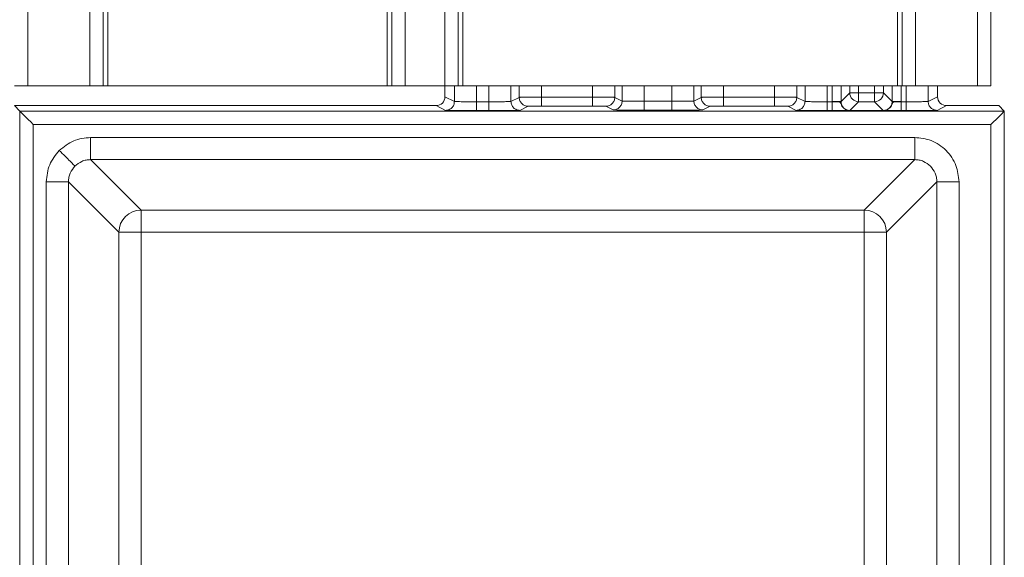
# Model space of a CAD drawing. Header units: millimetres. Extents: x 4007.392 to 4008.192, y 2941.547 to 2942.347.
# Tile 6 of 10: x 4008.168 to 4008.19, y 2941.56 to 2941.572. Entities that reach past the tile are written whole.
import ezdxf

# ---------------------------------------------------------------- set-up
doc = ezdxf.new("R2010")
doc.units = ezdxf.units.MM
doc.layers.add('SANINDUSA', color=3, linetype='Continuous')

msp = doc.modelspace()

# ---------------------------------------------------------------- linework, layer by layer
at = {"layer": 'SANINDUSA', "lineweight": 15}
for p, q in [((4008.168481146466, 2941.570754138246), (4008.168481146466, 2942.300754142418)), ((4008.169881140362, 2942.300754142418), (4008.169881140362, 2941.570754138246)), ((4008.170181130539, 2942.300754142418), (4008.170181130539, 2941.570754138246)), ((4008.170281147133, 2942.300754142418), (4008.170281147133, 2941.570754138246)), ((4008.176581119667, 2941.570754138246), (4008.176581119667, 2942.300754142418)), ((4008.176681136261, 2941.570754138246), (4008.176681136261, 2942.300754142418)), ((4008.176981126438, 2941.570754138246), (4008.176981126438, 2942.300754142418)), ((4008.177881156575, 2942.300754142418), (4008.177881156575, 2941.570754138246)), ((4008.178181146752, 2942.300754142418), (4008.178181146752, 2941.570754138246)), ((4008.178281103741, 2942.300754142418), (4008.178281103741, 2941.570754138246)), ((4008.188081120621, 2941.570754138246), (4008.188081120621, 2942.300754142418)), ((4008.188181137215, 2942.300754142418), (4008.188181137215, 2941.570754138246)), ((4008.188481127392, 2942.300754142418), (4008.188481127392, 2941.570754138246)), ((4008.189881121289, 2942.300754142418), (4008.189881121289, 2941.570754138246)), ((4008.190181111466, 2942.300754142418), (4008.190181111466, 2941.570754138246)), ((4008.168181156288, 2941.570754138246), (4008.168481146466, 2941.570754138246)), ((4008.168481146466, 2941.570754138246), (4008.169881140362, 2941.570754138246)), ((4008.169881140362, 2941.570754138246), (4008.170181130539, 2941.570754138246)), ((4008.170181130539, 2941.570754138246), (4008.170281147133, 2941.570754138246)), ((4008.176581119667, 2941.570754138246), (4008.170281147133, 2941.570754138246)), ((4008.176581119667, 2941.570754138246), (4008.176681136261, 2941.570754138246)), ((4008.176681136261, 2941.570754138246), (4008.176981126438, 2941.570754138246)), ((4008.176981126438, 2941.570754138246), (4008.177881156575, 2941.570754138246)), ((4008.177881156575, 2941.570754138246), (4008.178181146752, 2941.570754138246)), ((4008.177881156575, 2941.570754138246), (4008.177881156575, 2941.570504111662)), ((4008.17809334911, 2941.570754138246), (4008.17809334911, 2941.570398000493)), ((4008.178181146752, 2941.570754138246), (4008.178281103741, 2941.570754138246)), ((4008.188081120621, 2941.570754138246), (4008.178281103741, 2941.570754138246)), ((4008.17859331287, 2941.570391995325), (4008.17859331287, 2941.570754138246)), ((4008.178868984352, 2941.570754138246), (4008.178868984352, 2941.570391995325)), ((4008.179368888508, 2941.570398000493), (4008.179368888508, 2941.570754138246)), ((4008.179555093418, 2941.570754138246), (4008.179555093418, 2941.570491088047)), ((4008.180054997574, 2941.570754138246), (4008.180054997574, 2941.570493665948)), ((4008.181207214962, 2941.570493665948), (4008.181207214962, 2941.570754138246)), ((4008.181707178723, 2941.570491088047), (4008.181707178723, 2941.570754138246)), ((4008.181872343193, 2941.570754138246), (4008.181872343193, 2941.570408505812)), ((4008.182372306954, 2941.570402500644), (4008.182372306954, 2941.570754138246)), ((4008.182989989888, 2941.570754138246), (4008.182989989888, 2941.570402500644)), ((4008.183489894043, 2941.570408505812), (4008.183489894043, 2941.570754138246)), ((4008.183655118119, 2941.570754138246), (4008.183655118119, 2941.570491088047)), ((4008.184155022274, 2941.570754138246), (4008.184155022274, 2941.570493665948)), ((4008.185307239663, 2941.570493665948), (4008.185307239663, 2941.570754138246)), ((4008.185807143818, 2941.570491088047), (4008.185807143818, 2941.570754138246)), ((4008.185993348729, 2941.570754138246), (4008.185993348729, 2941.570398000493)), ((4008.186493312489, 2941.570391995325), (4008.186493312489, 2941.570754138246)), ((4008.186605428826, 2941.570754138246), (4008.186605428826, 2941.570397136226)), ((4008.186805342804, 2941.570397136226), (4008.186805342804, 2941.570754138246)), ((4008.187001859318, 2941.570593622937), (4008.187001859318, 2941.570754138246)), ((4008.187201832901, 2941.570754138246), (4008.187201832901, 2941.570593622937)), ((4008.187560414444, 2941.570593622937), (4008.187560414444, 2941.570754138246)), ((4008.187760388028, 2941.570754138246), (4008.187760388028, 2941.570593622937)), ((4008.187956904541, 2941.570754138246), (4008.187956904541, 2941.570397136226)), ((4008.188081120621, 2941.570754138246), (4008.188181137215, 2941.570754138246)), ((4008.188156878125, 2941.570397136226), (4008.188156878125, 2941.570754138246)), ((4008.188181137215, 2941.570754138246), (4008.188481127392, 2941.570754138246)), ((4008.188268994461, 2941.570754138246), (4008.188268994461, 2941.570391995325)), ((4008.189881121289, 2941.570754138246), (4008.188481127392, 2941.570754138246)), ((4008.188768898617, 2941.570398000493), (4008.188768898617, 2941.570754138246)), ((4008.188981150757, 2941.570504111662), (4008.188981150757, 2941.570754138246)), ((4008.189881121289, 2941.570754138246), (4008.190181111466, 2941.570754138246)), ((4008.177881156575, 2941.570504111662), (4008.17809334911, 2941.570398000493)), ((4008.179368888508, 2941.570398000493), (4008.179555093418, 2941.570491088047)), ((4008.180054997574, 2941.570493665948), (4008.181207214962, 2941.570493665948)), ((4008.181707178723, 2941.570491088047), (4008.181872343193, 2941.570408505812)), ((4008.183489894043, 2941.570408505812), (4008.183655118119, 2941.570491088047)), ((4008.184155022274, 2941.570493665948), (4008.185307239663, 2941.570493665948)), ((4008.185807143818, 2941.570491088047), (4008.185993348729, 2941.570398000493)), ((4008.186805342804, 2941.570397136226), (4008.187001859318, 2941.570593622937)), ((4008.187201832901, 2941.570593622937), (4008.187001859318, 2941.570593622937)), ((4008.187201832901, 2941.570593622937), (4008.187201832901, 2941.570393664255)), ((4008.187201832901, 2941.570593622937), (4008.187560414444, 2941.570593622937)), ((4008.187560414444, 2941.570393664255), (4008.187560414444, 2941.570593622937)), ((4008.187760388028, 2941.570593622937), (4008.187560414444, 2941.570593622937)), ((4008.187760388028, 2941.570593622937), (4008.187956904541, 2941.570397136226)), ((4008.188768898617, 2941.570398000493), (4008.188981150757, 2941.570504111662)), ((4008.168304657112, 2941.570180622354), (4008.168181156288, 2941.570304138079)), ((4008.177681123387, 2941.570304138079), (4008.168181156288, 2941.570304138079)), ((4008.177681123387, 2941.570304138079), (4008.177893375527, 2941.570198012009)), ((4008.178868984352, 2941.570391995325), (4008.17859331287, 2941.570391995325)), ((4008.179568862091, 2941.570198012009), (4008.179755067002, 2941.570291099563)), ((4008.180054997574, 2941.570293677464), (4008.181207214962, 2941.570293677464)), ((4008.181507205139, 2941.570291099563), (4008.18167236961, 2941.570208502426)), ((4008.182989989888, 2941.570402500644), (4008.182372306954, 2941.570402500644)), ((4008.183689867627, 2941.570208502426), (4008.183855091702, 2941.570291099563)), ((4008.184155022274, 2941.570293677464), (4008.185307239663, 2941.570293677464)), ((4008.185607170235, 2941.570291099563), (4008.185793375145, 2941.570198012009)), ((4008.186605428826, 2941.570391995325), (4008.186493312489, 2941.570391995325)), ((4008.186605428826, 2941.570397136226), (4008.186605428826, 2941.570391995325)), ((4008.187201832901, 2941.570393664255), (4008.187005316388, 2941.570197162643)), ((4008.187560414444, 2941.570393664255), (4008.187201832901, 2941.570393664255)), ((4008.187756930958, 2941.570197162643), (4008.187560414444, 2941.570393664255)), ((4008.188268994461, 2941.570391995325), (4008.18815681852, 2941.570391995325)), ((4008.1889688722, 2941.570198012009), (4008.18918112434, 2941.570304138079)), ((4008.190360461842, 2941.570304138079), (4008.18918112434, 2941.570304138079)), ((4008.190483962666, 2941.570180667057), (4008.190360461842, 2941.570304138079)), ((4008.190483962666, 2941.570180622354), (4008.168304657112, 2941.570180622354)), ((4008.168304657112, 2941.548001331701), (4008.168304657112, 2941.570180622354)), ((4008.17859331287, 2941.570192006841), (4008.178868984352, 2941.570192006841)), ((4008.182372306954, 2941.57020251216), (4008.182989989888, 2941.57020251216)), ((4008.186493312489, 2941.570192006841), (4008.186605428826, 2941.570192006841)), ((4008.187005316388, 2941.570197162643), (4008.187022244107, 2941.570196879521)), ((4008.187060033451, 2941.570193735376), (4008.187702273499, 2941.570193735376)), ((4008.187740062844, 2941.570196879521), (4008.187756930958, 2941.570197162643)), ((4008.18815681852, 2941.570192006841), (4008.188268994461, 2941.570192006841)), ((4008.190483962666, 2941.550001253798), (4008.190483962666, 2941.570180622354)), ((4008.16860464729, 2941.548301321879), (4008.16860464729, 2941.569880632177)), ((4008.16860464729, 2941.569880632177), (4008.190183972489, 2941.569880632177)), ((4008.190183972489, 2941.569880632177), (4008.190183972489, 2941.550001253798)), ((4008.188464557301, 2941.569586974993), (4008.169897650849, 2941.569586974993)), ((4008.169897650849, 2941.569087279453), (4008.188464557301, 2941.569087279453)), ((4008.169897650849, 2941.569087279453), (4008.171033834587, 2941.567951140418)), ((4008.187328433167, 2941.567951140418), (4008.188464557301, 2941.569087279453)), ((4008.16889825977, 2941.568587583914), (4008.16889825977, 2941.550020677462)), ((4008.169397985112, 2941.550020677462), (4008.169397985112, 2941.568587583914)), ((4008.169397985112, 2941.568587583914), (4008.170534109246, 2941.567451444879)), ((4008.188964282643, 2941.568587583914), (4008.187828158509, 2941.567451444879)), ((4008.188964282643, 2941.568587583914), (4008.188964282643, 2941.550020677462)), ((4008.18946394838, 2941.550020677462), (4008.18946394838, 2941.568587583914)), ((4008.171033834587, 2941.567951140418), (4008.187328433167, 2941.567951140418)), ((4008.171033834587, 2941.567451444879), (4008.171033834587, 2941.567951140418)), ((4008.187328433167, 2941.567951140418), (4008.187328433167, 2941.567451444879)), ((4008.170534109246, 2941.567451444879), (4008.170534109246, 2941.551156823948)), ((4008.170534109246, 2941.567451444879), (4008.171033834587, 2941.567451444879)), ((4008.187328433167, 2941.567451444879), (4008.171033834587, 2941.567451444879)), ((4008.171033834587, 2941.567451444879), (4008.171033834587, 2941.551156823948)), ((4008.187328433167, 2941.567451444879), (4008.187828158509, 2941.567451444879)), ((4008.187328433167, 2941.551156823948), (4008.187328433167, 2941.567451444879)), ((4008.187828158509, 2941.567451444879), (4008.187828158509, 2941.551156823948))]:
    msp.add_line(p, q, dxfattribs=at)
at = {"layer": 'SANINDUSA', "lineweight": 15, "flags": 128}
for points in [[(4008.168304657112, 2941.570180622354), (4008.168310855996, 2941.57017440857), (4008.168328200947, 2941.570157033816), (4008.168356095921, 2941.570129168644), (4008.168393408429, 2941.570091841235), (4008.168438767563, 2941.570046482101), (4008.16849044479, 2941.569994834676), (4008.168546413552, 2941.569938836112), (4008.16860464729, 2941.569880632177)], [(4008.190183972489, 2941.569880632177), (4008.190242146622, 2941.569938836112), (4008.190298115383, 2941.569994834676), (4008.190349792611, 2941.570046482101), (4008.190395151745, 2941.570091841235), (4008.190432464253, 2941.570129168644), (4008.190460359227, 2941.570157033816), (4008.190477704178, 2941.57017440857), (4008.190483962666, 2941.570180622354)]]:
    msp.add_lwpolyline(points, dxfattribs=at)
at = {"layer": 'SANINDUSA', "lineweight": 15}
for centre, radius, start, end in [((4008.187201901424, 2941.570593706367), 0.0002000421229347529, 180.0238956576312, 269.9803739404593), ((4008.187560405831, 2941.570593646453), 0.0001999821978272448, 270.0024677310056, 359.9932626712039), ((4008.187792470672, 2941.534146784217), 0.03604706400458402, 89.42086962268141, 90.14336598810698), ((4008.17103453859, 2941.567450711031), 0.0005004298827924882, 90.08060352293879, 179.9159793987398), ((4008.187327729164, 2941.567450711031), 0.0005004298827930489, 0.08402060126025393, 89.9193964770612)]:
    msp.add_arc(centre, radius, start, end, dxfattribs=at)
for centre, major_axis, ratio, start_param, end_param in [((4008.177681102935, 2941.570504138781), (-0.0001789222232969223, 8.945429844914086e-05), 0.9998096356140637, 2.034489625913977, 3.605133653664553), ((4008.189181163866, 2941.570504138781), (-0.0001789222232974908, -8.94542984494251e-05), 0.999809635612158, 5.819644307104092, 7.390288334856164), ((4008.190183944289, 2941.570180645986), (0.0003000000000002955, 0), 0.008726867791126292, 6.274458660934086, 6.291911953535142)]:
    msp.add_ellipse(centre, major_axis=major_axis, ratio=ratio, start_param=start_param, end_param=end_param, dxfattribs=at)
for points, knots in [([(4008.179704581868, 2941.57049292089), (4008.179682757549, 2941.570492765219), (4008.17963910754, 2941.570492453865), (4008.179593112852, 2941.570492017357), (4008.17956221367, 2941.570491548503), (4008.179557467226, 2941.570491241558), (4008.179555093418, 2941.570491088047)], [0, 0, 0, 0, 0.2500008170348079, 0.5000173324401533, 0.7499468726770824, 1, 1, 1, 1]), ([(4008.179555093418, 2941.570491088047), (4008.179555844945, 2941.570477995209), (4008.179557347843, 2941.570451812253), (4008.179569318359, 2941.570414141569), (4008.179587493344, 2941.570379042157), (4008.179604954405, 2941.57035947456), (4008.179613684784, 2941.570349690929)], [0, 0, 0, 0, 0.2500325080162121, 0.5000130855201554, 0.7500108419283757, 1, 1, 1, 1]), ([(4008.180054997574, 2941.570493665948), (4008.180022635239, 2941.570493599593), (4008.179957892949, 2941.570493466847), (4008.179864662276, 2941.570493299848), (4008.179777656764, 2941.57049309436), (4008.179728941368, 2941.570492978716), (4008.179704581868, 2941.57049292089)], [0, 0, 0, 0, 0.2499247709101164, 0.4999856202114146, 0.7499743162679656, 1, 1, 1, 1]), ([(4008.180054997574, 2941.570352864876), (4008.180054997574, 2941.570362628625), (4008.180054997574, 2941.570382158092), (4008.180054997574, 2941.570417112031), (4008.180054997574, 2941.570454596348), (4008.180054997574, 2941.570480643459), (4008.180054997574, 2941.570493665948)], [0, 0, 0, 0, 0.2499920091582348, 0.5000344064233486, 0.750037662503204, 1, 1, 1, 1]), ([(4008.181557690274, 2941.57049292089), (4008.181533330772, 2941.570492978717), (4008.181484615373, 2941.570493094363), (4008.181397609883, 2941.57049329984), (4008.181304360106, 2941.570493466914), (4008.181239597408, 2941.570493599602), (4008.181207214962, 2941.570493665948)], [0, 0, 0, 0, 0.2499874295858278, 0.4999378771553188, 0.749960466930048, 1, 1, 1, 1]), ([(4008.181207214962, 2941.570493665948), (4008.181207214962, 2941.570480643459), (4008.181207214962, 2941.570454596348), (4008.181207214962, 2941.570417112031), (4008.181207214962, 2941.570382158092), (4008.181207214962, 2941.570362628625), (4008.181207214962, 2941.570352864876)], [0, 0, 0, 0, 0.249962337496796, 0.4999655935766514, 0.7500079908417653, 1, 1, 1, 1]), ([(4008.181707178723, 2941.570491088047), (4008.181704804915, 2941.570491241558), (4008.181700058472, 2941.570491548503), (4008.181669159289, 2941.570492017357), (4008.181623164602, 2941.570492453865), (4008.181579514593, 2941.570492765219), (4008.181557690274, 2941.57049292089)], [0, 0, 0, 0, 0.2500531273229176, 0.4999826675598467, 0.7499991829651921, 1, 1, 1, 1]), ([(4008.181648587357, 2941.570349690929), (4008.181657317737, 2941.57035947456), (4008.181674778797, 2941.570379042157), (4008.181692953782, 2941.570414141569), (4008.181704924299, 2941.570451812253), (4008.181706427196, 2941.570477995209), (4008.181707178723, 2941.570491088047)], [0, 0, 0, 0, 0.2499891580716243, 0.4999869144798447, 0.7499674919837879, 1, 1, 1, 1]), ([(4008.183804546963, 2941.57049292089), (4008.183782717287, 2941.570492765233), (4008.18373906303, 2941.570492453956), (4008.183693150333, 2941.570492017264), (4008.18366223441, 2941.570491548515), (4008.183657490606, 2941.570491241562), (4008.183655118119, 2941.570491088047)], [0, 0, 0, 0, 0.2500193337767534, 0.4999803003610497, 0.7499283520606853, 1, 1, 1, 1]), ([(4008.183655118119, 2941.570491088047), (4008.183655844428, 2941.570477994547), (4008.183657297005, 2941.570451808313), (4008.183669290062, 2941.570414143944), (4008.183687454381, 2941.570379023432), (4008.18370495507, 2941.570359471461), (4008.183713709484, 2941.570349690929)], [0, 0, 0, 0, 0.2499442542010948, 0.4998738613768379, 0.7498206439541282, 1, 1, 1, 1]), ([(4008.184155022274, 2941.570493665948), (4008.184122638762, 2941.570493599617), (4008.184057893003, 2941.570493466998), (4008.183964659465, 2941.570493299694), (4008.183877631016, 2941.570493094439), (4008.1838289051, 2941.570492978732), (4008.183804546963, 2941.57049292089)], [0, 0, 0, 0, 0.250042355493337, 0.4999205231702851, 0.7500097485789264, 1, 1, 1, 1]), ([(4008.184155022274, 2941.570352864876), (4008.184155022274, 2941.570362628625), (4008.184155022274, 2941.570382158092), (4008.184155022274, 2941.570417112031), (4008.184155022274, 2941.570454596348), (4008.184155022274, 2941.570480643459), (4008.184155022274, 2941.570493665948)], [0, 0, 0, 0, 0.2499920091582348, 0.5000344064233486, 0.750037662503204, 1, 1, 1, 1]), ([(4008.185657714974, 2941.57049292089), (4008.185633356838, 2941.570492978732), (4008.185584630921, 2941.570493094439), (4008.185497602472, 2941.570493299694), (4008.185404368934, 2941.570493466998), (4008.185339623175, 2941.570493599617), (4008.185307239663, 2941.570493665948)], [0, 0, 0, 0, 0.2499902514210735, 0.500079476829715, 0.749957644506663, 1, 1, 1, 1]), ([(4008.185307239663, 2941.570493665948), (4008.185307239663, 2941.570480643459), (4008.185307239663, 2941.570454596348), (4008.185307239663, 2941.570417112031), (4008.185307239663, 2941.570382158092), (4008.185307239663, 2941.570362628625), (4008.185307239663, 2941.570352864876)], [0, 0, 0, 0, 0.249962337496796, 0.4999655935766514, 0.7500079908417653, 1, 1, 1, 1]), ([(4008.185807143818, 2941.570491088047), (4008.18580477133, 2941.570491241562), (4008.185800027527, 2941.570491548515), (4008.185769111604, 2941.570492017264), (4008.185723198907, 2941.570492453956), (4008.18567954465, 2941.570492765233), (4008.185657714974, 2941.57049292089)], [0, 0, 0, 0, 0.2500716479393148, 0.5000196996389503, 0.7499806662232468, 1, 1, 1, 1]), ([(4008.185748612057, 2941.570349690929), (4008.185757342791, 2941.570359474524), (4008.18577480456, 2941.570379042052), (4008.185792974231, 2941.57041414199), (4008.185804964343, 2941.570451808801), (4008.185806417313, 2941.57047799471), (4008.185807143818, 2941.570491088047)], [0, 0, 0, 0, 0.2499984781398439, 0.5000055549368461, 0.7499954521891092, 1, 1, 1, 1]), ([(4008.17809334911, 2941.570398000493), (4008.178092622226, 2941.570384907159), (4008.178091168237, 2941.570358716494), (4008.178079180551, 2941.570321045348), (4008.17806101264, 2941.570285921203), (4008.178043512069, 2941.570266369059), (4008.178034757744, 2941.570256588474)], [0, 0, 0, 0, 0.2499218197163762, 0.4999199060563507, 0.7498445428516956, 1, 1, 1, 1]), ([(4008.17809334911, 2941.570398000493), (4008.178095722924, 2941.570397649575), (4008.178100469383, 2941.57039694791), (4008.178131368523, 2941.570395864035), (4008.178177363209, 2941.570394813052), (4008.178221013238, 2941.570394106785), (4008.178242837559, 2941.570393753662)], [0, 0, 0, 0, 0.2500529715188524, 0.49998279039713, 0.7499993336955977, 1, 1, 1, 1]), ([(4008.178242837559, 2941.570393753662), (4008.178267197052, 2941.570393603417), (4008.178315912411, 2941.57039330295), (4008.178402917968, 2941.570392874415), (4008.178496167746, 2941.570392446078), (4008.178560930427, 2941.57039214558), (4008.17859331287, 2941.570391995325)], [0, 0, 0, 0, 0.2499875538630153, 0.4999378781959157, 0.7499604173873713, 1, 1, 1, 1]), ([(4008.17859331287, 2941.570251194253), (4008.17859331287, 2941.570260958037), (4008.17859331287, 2941.570280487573), (4008.17859331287, 2941.570315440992), (4008.17859331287, 2941.570352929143), (4008.17859331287, 2941.570378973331), (4008.17859331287, 2941.570391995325)], [0, 0, 0, 0, 0.2499827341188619, 0.5000158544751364, 0.7500098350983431, 1, 1, 1, 1]), ([(4008.178868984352, 2941.570391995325), (4008.17890134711, 2941.570392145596), (4008.178966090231, 2941.570392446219), (4008.179059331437, 2941.570392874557), (4008.179146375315, 2941.570393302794), (4008.179195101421, 2941.570393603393), (4008.179219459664, 2941.570393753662)], [0, 0, 0, 0, 0.2498908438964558, 0.4999176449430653, 0.7500081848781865, 0.9999999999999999, 0.9999999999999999, 0.9999999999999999, 0.9999999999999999]), ([(4008.178868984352, 2941.570391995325), (4008.178868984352, 2941.570378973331), (4008.178868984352, 2941.570352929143), (4008.178868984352, 2941.570315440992), (4008.178868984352, 2941.570280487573), (4008.178868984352, 2941.570260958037), (4008.178868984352, 2941.570251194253)], [0, 0, 0, 0, 0.249990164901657, 0.4999841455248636, 0.750017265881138, 1, 1, 1, 1]), ([(4008.179219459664, 2941.570393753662), (4008.179241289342, 2941.570394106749), (4008.17928494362, 2941.570394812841), (4008.179330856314, 2941.570395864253), (4008.179361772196, 2941.570396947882), (4008.179366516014, 2941.570397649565), (4008.179368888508, 2941.570398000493)], [0, 0, 0, 0, 0.2500191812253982, 0.4999801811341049, 0.7499285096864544, 1, 1, 1, 1]), ([(4008.179427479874, 2941.570256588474), (4008.179418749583, 2941.570266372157), (4008.179401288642, 2941.570285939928), (4008.179383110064, 2941.570321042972), (4008.179371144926, 2941.570358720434), (4008.179369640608, 2941.570384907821), (4008.179368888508, 2941.570398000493)], [0, 0, 0, 0, 0.2499652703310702, 0.4999408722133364, 0.749989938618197, 1, 1, 1, 1]), ([(4008.179613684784, 2941.570349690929), (4008.179623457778, 2941.570340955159), (4008.17964300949, 2941.570323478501), (4008.179678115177, 2941.570305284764), (4008.179715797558, 2941.57029332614), (4008.179741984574, 2941.570291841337), (4008.179755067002, 2941.570291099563)], [0, 0, 0, 0, 0.2498865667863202, 0.4999195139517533, 0.7501713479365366, 1, 1, 1, 1]), ([(4008.179755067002, 2941.570291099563), (4008.179759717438, 2941.570291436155), (4008.179769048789, 2941.570292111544), (4008.179829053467, 2941.570292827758), (4008.179890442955, 2941.570293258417), (4008.179959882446, 2941.570293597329), (4008.180017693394, 2941.570293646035), (4008.180054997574, 2941.570293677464)], [0, 0, 0, 0, 0.2490366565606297, 0.4997055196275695, 0.6284332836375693, 0.7602358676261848, 1, 1, 1, 1]), ([(4008.180054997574, 2941.570293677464), (4008.180054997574, 2941.570294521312), (4008.180054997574, 2941.570296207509), (4008.180054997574, 2941.570308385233), (4008.180054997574, 2941.570326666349), (4008.180054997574, 2941.570344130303), (4008.180054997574, 2941.570352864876)], [0, 0, 0, 0, 0.250193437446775, 0.4999422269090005, 0.7498967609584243, 1, 1, 1, 1]), ([(4008.181207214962, 2941.570352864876), (4008.181207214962, 2941.570344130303), (4008.181207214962, 2941.570326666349), (4008.181207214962, 2941.570308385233), (4008.181207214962, 2941.570296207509), (4008.181207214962, 2941.570294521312), (4008.181207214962, 2941.570293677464)], [0, 0, 0, 0, 0.2501032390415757, 0.5000577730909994, 0.749806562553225, 1, 1, 1, 1]), ([(4008.181207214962, 2941.570293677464), (4008.181246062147, 2941.570293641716), (4008.181323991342, 2941.570293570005), (4008.181406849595, 2941.570293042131), (4008.181457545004, 2941.570292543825), (4008.181495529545, 2941.570291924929), (4008.181502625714, 2941.57029142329), (4008.181507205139, 2941.570291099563)], [0, 0, 0, 0, 0.2490649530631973, 0.4996354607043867, 0.6284194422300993, 0.760205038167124, 1, 1, 1, 1]), ([(4008.181507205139, 2941.570291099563), (4008.181520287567, 2941.570291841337), (4008.181546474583, 2941.57029332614), (4008.181584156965, 2941.570305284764), (4008.181619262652, 2941.570323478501), (4008.181638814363, 2941.570340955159), (4008.181648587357, 2941.570349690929)], [0, 0, 0, 0, 0.2498286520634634, 0.5000804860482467, 0.7501134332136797, 1, 1, 1, 1]), ([(4008.181872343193, 2941.570408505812), (4008.181871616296, 2941.57039541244), (4008.181870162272, 2941.570369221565), (4008.181858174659, 2941.570331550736), (4008.181840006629, 2941.570296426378), (4008.181822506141, 2941.570276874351), (4008.181813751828, 2941.570267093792)], [0, 0, 0, 0, 0.2499195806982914, 0.4999180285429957, 0.7498427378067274, 0.9999999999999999, 0.9999999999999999, 0.9999999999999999, 0.9999999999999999]), ([(4008.181872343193, 2941.570408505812), (4008.181874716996, 2941.570408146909), (4008.181879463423, 2941.570407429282), (4008.181910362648, 2941.570406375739), (4008.181956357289, 2941.570405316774), (4008.18200000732, 2941.570404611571), (4008.182021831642, 2941.570404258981)], [0, 0, 0, 0, 0.2500533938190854, 0.4999827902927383, 0.7499993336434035, 1, 1, 1, 1]), ([(4008.182021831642, 2941.570404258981), (4008.182046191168, 2941.570404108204), (4008.182094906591, 2941.570403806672), (4008.182181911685, 2941.570403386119), (4008.182275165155, 2941.570402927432), (4008.182339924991, 2941.570402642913), (4008.182372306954, 2941.570402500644)], [0, 0, 0, 0, 0.249983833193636, 0.4999304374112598, 0.7499494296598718, 1, 1, 1, 1]), ([(4008.182372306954, 2941.570261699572), (4008.182372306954, 2941.570271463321), (4008.182372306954, 2941.570290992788), (4008.182372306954, 2941.570325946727), (4008.182372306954, 2941.570363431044), (4008.182372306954, 2941.570389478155), (4008.182372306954, 2941.570402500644)], [0, 0, 0, 0, 0.2499920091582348, 0.5000344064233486, 0.750037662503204, 1, 1, 1, 1]), ([(4008.182989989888, 2941.570402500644), (4008.183022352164, 2941.570402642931), (4008.183087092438, 2941.570402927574), (4008.18318033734, 2941.570403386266), (4008.183267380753, 2941.570403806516), (4008.183316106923, 2941.570404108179), (4008.183340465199, 2941.570404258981)], [0, 0, 0, 0, 0.2499018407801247, 0.4999250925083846, 0.7500119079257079, 1, 1, 1, 1]), ([(4008.182989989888, 2941.570402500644), (4008.182989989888, 2941.570389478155), (4008.182989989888, 2941.570363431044), (4008.182989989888, 2941.570325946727), (4008.182989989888, 2941.570290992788), (4008.182989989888, 2941.570271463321), (4008.182989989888, 2941.570261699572)], [0, 0, 0, 0, 0.249962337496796, 0.4999655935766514, 0.7500079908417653, 1, 1, 1, 1]), ([(4008.183340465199, 2941.570404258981), (4008.183362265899, 2941.570404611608), (4008.18340587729, 2941.570405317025), (4008.183451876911, 2941.570406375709), (4008.183482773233, 2941.57040742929), (4008.183487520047, 2941.570408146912), (4008.183489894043, 2941.570408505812)], [0, 0, 0, 0, 0.2499266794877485, 0.4999678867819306, 0.7499219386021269, 1, 1, 1, 1]), ([(4008.183548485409, 2941.570267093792), (4008.18353975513, 2941.57027687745), (4008.183522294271, 2941.570296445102), (4008.183504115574, 2941.570331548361), (4008.18349215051, 2941.570369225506), (4008.183490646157, 2941.570395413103), (4008.183489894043, 2941.570408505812)], [0, 0, 0, 0, 0.2499670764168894, 0.49994275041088, 0.7499921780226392, 1, 1, 1, 1]), ([(4008.183713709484, 2941.570349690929), (4008.18372348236, 2941.570340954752), (4008.183743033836, 2941.570323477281), (4008.183778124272, 2941.570305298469), (4008.18381579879, 2941.570293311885), (4008.183841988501, 2941.570291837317), (4008.183855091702, 2941.570291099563)], [0, 0, 0, 0, 0.2498829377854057, 0.4999122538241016, 0.749796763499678, 1, 1, 1, 1]), ([(4008.183855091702, 2941.570291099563), (4008.183859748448, 2941.570291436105), (4008.183869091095, 2941.570292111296), (4008.183929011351, 2941.570292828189), (4008.183990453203, 2941.570293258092), (4008.18405986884, 2941.570293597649), (4008.184117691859, 2941.570293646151), (4008.184155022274, 2941.570293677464)], [0, 0, 0, 0, 0.2490269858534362, 0.4996129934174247, 0.6284357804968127, 0.7601189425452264, 0.9999999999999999, 0.9999999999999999, 0.9999999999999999, 0.9999999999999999]), ([(4008.184155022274, 2941.570293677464), (4008.184155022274, 2941.570294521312), (4008.184155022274, 2941.570296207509), (4008.184155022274, 2941.570308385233), (4008.184155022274, 2941.570326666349), (4008.184155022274, 2941.570344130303), (4008.184155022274, 2941.570352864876)], [0, 0, 0, 0, 0.250193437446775, 0.4999422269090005, 0.7498967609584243, 1, 1, 1, 1]), ([(4008.185307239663, 2941.570352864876), (4008.185307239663, 2941.570344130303), (4008.185307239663, 2941.570326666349), (4008.185307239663, 2941.570308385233), (4008.185307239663, 2941.570296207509), (4008.185307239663, 2941.570294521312), (4008.185307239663, 2941.570293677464)], [0, 0, 0, 0, 0.2501032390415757, 0.5000577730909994, 0.749806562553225, 1, 1, 1, 1]), ([(4008.185307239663, 2941.570293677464), (4008.185346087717, 2941.570293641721), (4008.185424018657, 2941.570293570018), (4008.185506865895, 2941.57029304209), (4008.18555757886, 2941.570292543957), (4008.18559546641, 2941.570291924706), (4008.185602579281, 2941.570291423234), (4008.185607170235, 2941.570291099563)], [0, 0, 0, 0, 0.249080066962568, 0.4996657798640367, 0.6284575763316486, 0.7601904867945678, 1, 1, 1, 1]), ([(4008.185607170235, 2941.570291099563), (4008.18562027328, 2941.57029183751), (4008.185646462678, 2941.570293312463), (4008.185684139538, 2941.570305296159), (4008.185719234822, 2941.570323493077), (4008.185738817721, 2941.570340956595), (4008.185748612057, 2941.570349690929)], [0, 0, 0, 0, 0.2501297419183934, 0.4999408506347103, 0.7498967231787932, 1, 1, 1, 1]), ([(4008.185993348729, 2941.570398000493), (4008.185992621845, 2941.570384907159), (4008.185991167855, 2941.570358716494), (4008.185979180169, 2941.570321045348), (4008.185961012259, 2941.570285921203), (4008.185943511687, 2941.570266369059), (4008.185934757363, 2941.570256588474)], [0, 0, 0, 0, 0.2499218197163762, 0.4999199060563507, 0.7498445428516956, 1, 1, 1, 1]), ([(4008.185993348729, 2941.570398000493), (4008.185995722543, 2941.570397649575), (4008.186000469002, 2941.57039694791), (4008.186031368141, 2941.570395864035), (4008.186077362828, 2941.570394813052), (4008.186121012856, 2941.570394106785), (4008.186142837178, 2941.570393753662)], [0, 0, 0, 0, 0.2500529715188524, 0.49998279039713, 0.7499993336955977, 1, 1, 1, 1]), ([(4008.186142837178, 2941.570393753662), (4008.186167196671, 2941.570393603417), (4008.18621591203, 2941.57039330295), (4008.186302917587, 2941.570392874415), (4008.186396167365, 2941.570392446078), (4008.186460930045, 2941.57039214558), (4008.186493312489, 2941.570391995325)], [0, 0, 0, 0, 0.2499875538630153, 0.4999378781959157, 0.7499604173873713, 1, 1, 1, 1]), ([(4008.186493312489, 2941.570251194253), (4008.186493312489, 2941.570260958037), (4008.186493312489, 2941.570280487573), (4008.186493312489, 2941.570315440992), (4008.186493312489, 2941.570352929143), (4008.186493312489, 2941.570378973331), (4008.186493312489, 2941.570391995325)], [0, 0, 0, 0, 0.2499827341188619, 0.5000158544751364, 0.7500098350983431, 1, 1, 1, 1]), ([(4008.186605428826, 2941.570397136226), (4008.186618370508, 2941.570397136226), (4008.186644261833, 2941.570397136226), (4008.186681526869, 2941.570397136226), (4008.186716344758, 2941.570397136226), (4008.186735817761, 2941.570397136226), (4008.186745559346, 2941.570397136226)], [0, 0, 0, 0, 0.249917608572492, 0.4999889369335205, 0.749863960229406, 1, 1, 1, 1]), ([(4008.186605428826, 2941.570391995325), (4008.186605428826, 2941.570378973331), (4008.186605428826, 2941.570352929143), (4008.186605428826, 2941.570315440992), (4008.186605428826, 2941.570280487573), (4008.186605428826, 2941.570260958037), (4008.186605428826, 2941.570251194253)], [0, 0, 0, 0, 0.249990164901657, 0.4999841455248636, 0.750017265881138, 1, 1, 1, 1]), ([(4008.187022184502, 2941.57019725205), (4008.186999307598, 2941.570197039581), (4008.18695458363, 2941.57019662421), (4008.186899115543, 2941.570223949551), (4008.186856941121, 2941.570256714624), (4008.186820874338, 2941.570289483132), (4008.186815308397, 2941.570327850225), (4008.186804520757, 2941.570350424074), (4008.186799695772, 2941.570365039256), (4008.18679319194, 2941.570375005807), (4008.186777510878, 2941.570385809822), (4008.186743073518, 2941.570388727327), (4008.186679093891, 2941.570390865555), (4008.18662997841, 2941.570391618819), (4008.186605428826, 2941.570391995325)], [0, 0, 0, 0, 0.1187957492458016, 0.2322437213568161, 0.3143467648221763, 0.4039819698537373, 0.4752215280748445, 0.5159024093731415, 0.5406598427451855, 0.579611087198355, 0.6137775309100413, 0.7432870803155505, 0.8716861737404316, 1, 1, 1, 1]), ([(4008.186745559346, 2941.570397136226), (4008.186754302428, 2941.570397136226), (4008.186771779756, 2941.570397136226), (4008.186790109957, 2941.570397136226), (4008.186802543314, 2941.570397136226), (4008.186804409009, 2941.570397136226), (4008.186805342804, 2941.570397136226)], [0, 0, 0, 0, 0.250137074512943, 0.5000213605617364, 0.7497566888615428, 1, 1, 1, 1]), ([(4008.18686393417, 2941.570255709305), (4008.18685520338, 2941.570265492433), (4008.186837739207, 2941.570285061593), (4008.186819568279, 2941.570320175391), (4008.18680759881, 2941.570357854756), (4008.186806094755, 2941.570384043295), (4008.186805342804, 2941.570397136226)], [0, 0, 0, 0, 0.2499662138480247, 0.5000066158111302, 0.7500288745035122, 1, 1, 1, 1]), ([(4008.188016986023, 2941.570388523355), (4008.188009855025, 2941.570387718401), (4008.187995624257, 2941.57038611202), (4008.187977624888, 2941.57038034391), (4008.187964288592, 2941.570368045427), (4008.18795652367, 2941.570346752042), (4008.187949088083, 2941.570330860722), (4008.187945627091, 2941.570322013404), (4008.187944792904, 2941.570318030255), (4008.187942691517, 2941.570309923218), (4008.187939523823, 2941.570296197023), (4008.18791930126, 2941.57026580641), (4008.187875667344, 2941.570232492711), (4008.187831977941, 2941.570207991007), (4008.18780392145, 2941.570201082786), (4008.187780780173, 2941.570196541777), (4008.187758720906, 2941.570196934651), (4008.187740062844, 2941.570197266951)], [0, 0, 0, 0, 0.07512869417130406, 0.1499283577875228, 0.2469517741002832, 0.3130389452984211, 0.3643365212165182, 0.3786975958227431, 0.3839108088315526, 0.394226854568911, 0.439839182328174, 0.4855709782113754, 0.6573429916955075, 0.8299332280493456, 0.8416145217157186, 0.866035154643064, 1, 1, 1, 1]), ([(4008.187956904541, 2941.570397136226), (4008.187956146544, 2941.570384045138), (4008.187954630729, 2941.570357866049), (4008.187942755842, 2941.570320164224), (4008.187924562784, 2941.570285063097), (4008.187907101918, 2941.570265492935), (4008.18789837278, 2941.570255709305)], [0, 0, 0, 0, 0.2499986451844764, 0.4999383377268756, 0.7500062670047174, 1, 1, 1, 1]), ([(4008.187956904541, 2941.570397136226), (4008.187957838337, 2941.570397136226), (4008.187959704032, 2941.570397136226), (4008.187972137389, 2941.570397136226), (4008.18799046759, 2941.570397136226), (4008.188007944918, 2941.570397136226), (4008.188016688, 2941.570397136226)], [0, 0, 0, 0, 0.2502433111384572, 0.4999786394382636, 0.749862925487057, 1, 1, 1, 1]), ([(4008.188016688, 2941.570397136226), (4008.188026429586, 2941.570397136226), (4008.188045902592, 2941.570397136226), (4008.18808072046, 2941.570397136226), (4008.188118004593, 2941.570397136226), (4008.188143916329, 2941.570397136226), (4008.188156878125, 2941.570397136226)], [0, 0, 0, 0, 0.2500403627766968, 0.4998198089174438, 0.7497954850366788, 0.9999999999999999, 0.9999999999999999, 0.9999999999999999, 0.9999999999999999]), ([(4008.18815681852, 2941.570391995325), (4008.188132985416, 2941.570391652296), (4008.188085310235, 2941.570390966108), (4008.188040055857, 2941.570390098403), (4008.188019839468, 2941.570388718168), (4008.188016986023, 2941.570388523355)], [0, 0, 0, 0, 0.461940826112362, 0.9240555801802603, 1, 1, 1, 1]), ([(4008.18815681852, 2941.570251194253), (4008.18815681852, 2941.570260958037), (4008.18815681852, 2941.570280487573), (4008.18815681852, 2941.570315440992), (4008.18815681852, 2941.570352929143), (4008.18815681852, 2941.570378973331), (4008.18815681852, 2941.570391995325)], [0, 0, 0, 0, 0.2499827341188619, 0.5000158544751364, 0.7500098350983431, 1, 1, 1, 1]), ([(4008.188268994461, 2941.570391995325), (4008.188301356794, 2941.570392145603), (4008.188366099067, 2941.57039244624), (4008.188459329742, 2941.570392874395), (4008.18854633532, 2941.570393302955), (4008.188595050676, 2941.570393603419), (4008.188619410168, 2941.570393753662)], [0, 0, 0, 0, 0.2499248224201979, 0.4999856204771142, 0.7499741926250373, 1, 1, 1, 1]), ([(4008.188268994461, 2941.570391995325), (4008.188268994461, 2941.570378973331), (4008.188268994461, 2941.570352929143), (4008.188268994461, 2941.570315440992), (4008.188268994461, 2941.570280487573), (4008.188268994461, 2941.570260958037), (4008.188268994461, 2941.570251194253)], [0, 0, 0, 0, 0.249990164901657, 0.4999841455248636, 0.750017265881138, 1, 1, 1, 1]), ([(4008.188619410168, 2941.570393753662), (4008.188641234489, 2941.570394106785), (4008.188684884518, 2941.570394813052), (4008.188730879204, 2941.570395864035), (4008.188761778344, 2941.57039694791), (4008.188766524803, 2941.570397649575), (4008.188768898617, 2941.570398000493)], [0, 0, 0, 0, 0.2500006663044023, 0.50001720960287, 0.7499470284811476, 1, 1, 1, 1]), ([(4008.188827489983, 2941.570256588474), (4008.188818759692, 2941.570266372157), (4008.188801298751, 2941.570285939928), (4008.188783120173, 2941.570321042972), (4008.188771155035, 2941.570358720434), (4008.188769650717, 2941.570384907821), (4008.188768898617, 2941.570398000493)], [0, 0, 0, 0, 0.2499652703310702, 0.4999408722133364, 0.749989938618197, 1, 1, 1, 1]), ([(4008.178034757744, 2941.570256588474), (4008.178024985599, 2941.570247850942), (4008.178005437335, 2941.570230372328), (4008.177970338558, 2941.570212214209), (4008.177932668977, 2941.570200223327), (4008.177906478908, 2941.570198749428), (4008.177893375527, 2941.570198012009)], [0, 0, 0, 0, 0.2498941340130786, 0.4998898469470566, 0.7497855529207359, 1, 1, 1, 1]), ([(4008.177893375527, 2941.570198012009), (4008.1779041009, 2941.5701972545), (4008.17792063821, 2941.570196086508), (4008.178008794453, 2941.570194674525), (4008.178099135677, 2941.570193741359), (4008.178209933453, 2941.570192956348), (4008.178371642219, 2941.570192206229), (4008.178506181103, 2941.570192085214), (4008.17859331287, 2941.570192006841)], [0, 0, 0, 0, 0.2397212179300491, 0.3696229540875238, 0.5000179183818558, 0.6299327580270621, 0.7603323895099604, 1, 1, 1, 1]), ([(4008.17859331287, 2941.570192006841), (4008.17859331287, 2941.570192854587), (4008.17859331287, 2941.570194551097), (4008.17859331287, 2941.570206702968), (4008.17859331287, 2941.570224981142), (4008.17859331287, 2941.570242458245), (4008.17859331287, 2941.570251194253)], [0, 0, 0, 0, 0.2498907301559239, 0.5000817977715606, 0.7501136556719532, 1, 1, 1, 1]), ([(4008.178868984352, 2941.570251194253), (4008.178868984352, 2941.570242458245), (4008.178868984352, 2941.570224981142), (4008.178868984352, 2941.570206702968), (4008.178868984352, 2941.570194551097), (4008.178868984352, 2941.570192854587), (4008.178868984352, 2941.570192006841)], [0, 0, 0, 0, 0.2498863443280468, 0.4999182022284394, 0.7501092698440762, 1, 1, 1, 1]), ([(4008.178868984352, 2941.570192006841), (4008.178956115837, 2941.570192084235), (4008.179090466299, 2941.570192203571), (4008.179252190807, 2941.570192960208), (4008.179362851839, 2941.57019373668), (4008.179453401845, 2941.570194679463), (4008.17954154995, 2941.570196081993), (4008.179558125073, 2941.570197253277), (4008.179568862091, 2941.570198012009)], [0, 0, 0, 0, 0.2396767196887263, 0.369564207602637, 0.499956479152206, 0.6299196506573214, 0.7602696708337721, 1, 1, 1, 1]), ([(4008.179568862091, 2941.570198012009), (4008.179555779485, 2941.570198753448), (4008.179529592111, 2941.570200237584), (4008.179491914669, 2941.570212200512), (4008.179456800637, 2941.570230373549), (4008.179437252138, 2941.570247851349), (4008.179427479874, 2941.570256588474)], [0, 0, 0, 0, 0.2498398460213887, 0.5001028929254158, 0.750102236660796, 1, 1, 1, 1]), ([(4008.181813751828, 2941.570267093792), (4008.181803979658, 2941.570258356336), (4008.181784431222, 2941.570240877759), (4008.181749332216, 2941.570222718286), (4008.181711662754, 2941.570210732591), (4008.181685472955, 2941.570209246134), (4008.18167236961, 2941.570208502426)], [0, 0, 0, 0, 0.2498880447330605, 0.4998808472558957, 0.7497791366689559, 1, 1, 1, 1]), ([(4008.18167236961, 2941.570208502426), (4008.181683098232, 2941.570207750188), (4008.181699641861, 2941.570206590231), (4008.181787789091, 2941.57020518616), (4008.181878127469, 2941.570204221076), (4008.181988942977, 2941.570203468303), (4008.182150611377, 2941.570202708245), (4008.182285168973, 2941.570202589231), (4008.182372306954, 2941.57020251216)], [0, 0, 0, 0, 0.239674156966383, 0.369579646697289, 0.4999784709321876, 0.6298969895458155, 0.7603254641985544, 1, 1, 1, 1]), ([(4008.182372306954, 2941.57020251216), (4008.182372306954, 2941.570203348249), (4008.182372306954, 2941.570205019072), (4008.182372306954, 2941.570217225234), (4008.182372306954, 2941.570235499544), (4008.182372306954, 2941.570252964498), (4008.182372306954, 2941.570261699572)], [0, 0, 0, 0, 0.2501787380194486, 0.4999513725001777, 0.7499013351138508, 1, 1, 1, 1]), ([(4008.182989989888, 2941.570261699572), (4008.182989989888, 2941.570252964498), (4008.182989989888, 2941.570235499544), (4008.182989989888, 2941.570217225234), (4008.182989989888, 2941.570205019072), (4008.182989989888, 2941.570203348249), (4008.182989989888, 2941.57020251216)], [0, 0, 0, 0, 0.2500986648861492, 0.5000486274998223, 0.7498212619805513, 1, 1, 1, 1]), ([(4008.182989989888, 2941.57020251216), (4008.183077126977, 2941.570202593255), (4008.183211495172, 2941.570202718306), (4008.183373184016, 2941.570203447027), (4008.183483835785, 2941.570204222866), (4008.183574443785, 2941.570205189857), (4008.183662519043, 2941.570206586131), (4008.183679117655, 2941.570207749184), (4008.183689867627, 2941.570208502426)], [0, 0, 0, 0, 0.2396821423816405, 0.3695975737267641, 0.4999927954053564, 0.6299167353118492, 0.7603182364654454, 1, 1, 1, 1]), ([(4008.183689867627, 2941.570208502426), (4008.183676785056, 2941.570209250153), (4008.183650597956, 2941.570210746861), (4008.183612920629, 2941.570222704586), (4008.183577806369, 2941.570240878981), (4008.183558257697, 2941.570258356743), (4008.183548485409, 2941.570267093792)], [0, 0, 0, 0, 0.2498462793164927, 0.5001118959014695, 0.7501083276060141, 1, 1, 1, 1]), ([(4008.185934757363, 2941.570256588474), (4008.185924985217, 2941.570247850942), (4008.185905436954, 2941.570230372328), (4008.185870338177, 2941.570212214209), (4008.185832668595, 2941.570200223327), (4008.185806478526, 2941.570198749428), (4008.185793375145, 2941.570198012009)], [0, 0, 0, 0, 0.2498941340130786, 0.4998898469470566, 0.7497855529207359, 1, 1, 1, 1]), ([(4008.185793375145, 2941.570198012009), (4008.185804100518, 2941.5701972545), (4008.185820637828, 2941.570196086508), (4008.185908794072, 2941.570194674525), (4008.185999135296, 2941.570193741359), (4008.186109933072, 2941.570192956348), (4008.186271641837, 2941.570192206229), (4008.186406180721, 2941.570192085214), (4008.186493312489, 2941.570192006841)], [0, 0, 0, 0, 0.2397212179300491, 0.3696229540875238, 0.5000179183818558, 0.6299327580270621, 0.7603323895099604, 1, 1, 1, 1]), ([(4008.186493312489, 2941.570192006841), (4008.186493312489, 2941.570192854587), (4008.186493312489, 2941.570194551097), (4008.186493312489, 2941.570206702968), (4008.186493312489, 2941.570224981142), (4008.186493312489, 2941.570242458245), (4008.186493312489, 2941.570251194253)], [0, 0, 0, 0, 0.2498907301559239, 0.5000817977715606, 0.7501136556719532, 1, 1, 1, 1]), ([(4008.186605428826, 2941.570251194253), (4008.186605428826, 2941.570242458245), (4008.186605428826, 2941.570224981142), (4008.186605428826, 2941.570206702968), (4008.186605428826, 2941.570194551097), (4008.186605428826, 2941.570192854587), (4008.186605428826, 2941.570192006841)], [0, 0, 0, 0, 0.2498863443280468, 0.4999182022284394, 0.7501092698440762, 1, 1, 1, 1]), ([(4008.186605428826, 2941.570192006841), (4008.18663693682, 2941.570192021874), (4008.186700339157, 2941.570192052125), (4008.186789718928, 2941.570192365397), (4008.18686951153, 2941.570192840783), (4008.186933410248, 2941.570193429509), (4008.186979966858, 2941.570194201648), (4008.186997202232, 2941.57019469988), (4008.187002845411, 2941.570195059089), (4008.187004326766, 2941.570195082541), (4008.187005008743, 2941.570195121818), (4008.187005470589, 2941.570195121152), (4008.187005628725, 2941.570195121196), (4008.187005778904, 2941.57019512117), (4008.187005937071, 2941.57019512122), (4008.187006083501, 2941.570195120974), (4008.187006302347, 2941.570195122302), (4008.187009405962, 2941.570194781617), (4008.18701080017, 2941.570195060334), (4008.187025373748, 2941.570194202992), (4008.18704616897, 2941.57019392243), (4008.187060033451, 2941.570193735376)], [0, 0, 0, 0, 0.1252875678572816, 0.252111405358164, 0.3767008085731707, 0.5044111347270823, 0.6275227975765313, 0.7558980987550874, 0.7673459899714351, 0.7740368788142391, 0.7757374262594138, 0.7760229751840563, 0.7762000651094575, 0.7764505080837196, 0.7766275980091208, 0.7769131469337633, 0.7771371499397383, 0.7778457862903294, 0.81141609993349, 0.8742683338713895, 1, 1, 1, 1]), ([(4008.187005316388, 2941.570197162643), (4008.186992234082, 2941.570197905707), (4008.186966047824, 2941.570199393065), (4008.186928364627, 2941.570211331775), (4008.186893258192, 2941.570229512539), (4008.186873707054, 2941.570246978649), (4008.18686393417, 2941.570255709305)], [0, 0, 0, 0, 0.2498343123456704, 0.500081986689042, 0.7501096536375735, 1, 1, 1, 1]), ([(4008.187022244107, 2941.570196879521), (4008.18702794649, 2941.570196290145), (4008.187036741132, 2941.570195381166), (4008.187053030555, 2941.57019438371), (4008.187060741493, 2941.570193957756), (4008.187061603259, 2941.570193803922), (4008.187061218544, 2941.570193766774), (4008.187060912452, 2941.570193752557), (4008.187060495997, 2941.570193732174), (4008.187060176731, 2941.570193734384), (4008.187060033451, 2941.570193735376)], [0, 0, 0, 0, 0.5516656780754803, 0.8508200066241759, 0.9581826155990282, 0.9859671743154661, 0.9905901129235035, 0.9942003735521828, 0.9973972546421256, 1, 1, 1, 1]), ([(4008.187702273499, 2941.570193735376), (4008.1877021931, 2941.570193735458), (4008.187702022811, 2941.570193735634), (4008.187701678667, 2941.570193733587), (4008.187701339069, 2941.570193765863), (4008.187700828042, 2941.570193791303), (4008.18770679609, 2941.570194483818), (4008.187725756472, 2941.570195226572), (4008.187729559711, 2941.570196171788), (4008.187733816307, 2941.57019668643), (4008.187738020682, 2941.570196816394), (4008.187740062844, 2941.570196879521)], [0, 0, 0, 0, 0.00144100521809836, 0.003052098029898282, 0.006655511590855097, 0.01714742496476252, 0.0537359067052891, 0.5377940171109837, 0.8667736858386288, 0.9352889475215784, 1, 1, 1, 1]), ([(4008.18789837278, 2941.570255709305), (4008.187888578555, 2941.570246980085), (4008.187868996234, 2941.57022952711), (4008.187833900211, 2941.570211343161), (4008.187796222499, 2941.570199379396), (4008.187770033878, 2941.570197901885), (4008.187756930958, 2941.570197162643)], [0, 0, 0, 0, 0.2501071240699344, 0.5000576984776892, 0.7498645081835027, 1, 1, 1, 1]), ([(4008.18815681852, 2941.570192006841), (4008.18815681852, 2941.570192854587), (4008.18815681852, 2941.570194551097), (4008.18815681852, 2941.570206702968), (4008.18815681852, 2941.570224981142), (4008.18815681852, 2941.570242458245), (4008.18815681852, 2941.570251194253)], [0, 0, 0, 0, 0.2498907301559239, 0.5000817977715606, 0.7501136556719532, 1, 1, 1, 1]), ([(4008.188268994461, 2941.570251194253), (4008.188268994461, 2941.570242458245), (4008.188268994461, 2941.570224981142), (4008.188268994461, 2941.570206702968), (4008.188268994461, 2941.570194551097), (4008.188268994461, 2941.570192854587), (4008.188268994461, 2941.570192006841)], [0, 0, 0, 0, 0.2498863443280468, 0.4999182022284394, 0.7501092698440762, 1, 1, 1, 1]), ([(4008.188268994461, 2941.570192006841), (4008.188356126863, 2941.570192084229), (4008.188490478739, 2941.570192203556), (4008.188652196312, 2941.570192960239), (4008.188762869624, 2941.570193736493), (4008.188853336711, 2941.570194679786), (4008.188941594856, 2941.570196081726), (4008.188958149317, 2941.570197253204), (4008.1889688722, 2941.570198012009)], [0, 0, 0, 0, 0.2396789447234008, 0.3695676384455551, 0.4999611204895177, 0.6298902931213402, 0.760267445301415, 1, 1, 1, 1]), ([(4008.1889688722, 2941.570198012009), (4008.188955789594, 2941.570198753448), (4008.18892960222, 2941.570200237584), (4008.188891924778, 2941.570212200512), (4008.188856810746, 2941.570230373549), (4008.188837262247, 2941.570247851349), (4008.188827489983, 2941.570256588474)], [0, 0, 0, 0, 0.2498398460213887, 0.5001028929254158, 0.750102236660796, 1, 1, 1, 1]), ([(4008.169897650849, 2941.569586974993), (4008.169765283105, 2941.569573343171), (4008.16950059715, 2941.569546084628), (4008.169294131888, 2941.569378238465), (4008.169190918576, 2941.569294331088)], [0, 0, 0, 0, 0.5000935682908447, 1, 1, 1, 1]), ([(4008.169897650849, 2941.569239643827), (4008.169897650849, 2941.569263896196), (4008.169897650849, 2941.569312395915), (4008.169897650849, 2941.56939868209), (4008.169897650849, 2941.569490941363), (4008.169897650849, 2941.569554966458), (4008.169897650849, 2941.569586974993)], [0, 0, 0, 0, 0.2500095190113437, 0.49996729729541, 0.7500149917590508, 1, 1, 1, 1]), ([(4008.18946394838, 2941.568587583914), (4008.189450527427, 2941.568713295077), (4008.189429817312, 2941.568907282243), (4008.189305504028, 2941.569140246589), (4008.189176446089, 2941.569299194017), (4008.189017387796, 2941.569428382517), (4008.188784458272, 2941.56955284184), (4008.18859027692, 2941.56957356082), (4008.188464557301, 2941.569586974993)], [0, 0, 0, 0, 0.2394967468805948, 0.3695717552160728, 0.4999807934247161, 0.630068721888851, 0.7604938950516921, 1, 1, 1, 1]), ([(4008.188464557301, 2941.569239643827), (4008.188464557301, 2941.569263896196), (4008.188464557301, 2941.569312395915), (4008.188464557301, 2941.56939868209), (4008.188464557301, 2941.569490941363), (4008.188464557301, 2941.569554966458), (4008.188464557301, 2941.569586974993)], [0, 0, 0, 0, 0.2500095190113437, 0.49996729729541, 0.7500149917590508, 1, 1, 1, 1]), ([(4008.169190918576, 2941.569294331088), (4008.169107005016, 2941.569191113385), (4008.168939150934, 2941.568984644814), (4008.168911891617, 2941.56871995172), (4008.16889825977, 2941.568587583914)], [0, 0, 0, 0, 0.4999196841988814, 0.9999999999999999, 0.9999999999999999, 0.9999999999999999, 0.9999999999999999]), ([(4008.169544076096, 2941.568941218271), (4008.169536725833, 2941.568948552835), (4008.169522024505, 2941.568963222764), (4008.169440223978, 2941.56904507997), (4008.169325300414, 2941.569159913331), (4008.169235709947, 2941.569249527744), (4008.169190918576, 2941.569294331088)], [0, 0, 0, 0, 0.2499945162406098, 0.5000163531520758, 0.7500297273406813, 1, 1, 1, 1]), ([(4008.169897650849, 2941.569087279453), (4008.169897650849, 2941.569090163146), (4008.169897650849, 2941.569095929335), (4008.169897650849, 2941.569127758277), (4008.169897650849, 2941.569174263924), (4008.169897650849, 2941.56921784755), (4008.169897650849, 2941.569239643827)], [0, 0, 0, 0, 0.2500983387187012, 0.5000930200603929, 0.7499953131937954, 1, 1, 1, 1]), ([(4008.188464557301, 2941.569087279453), (4008.188464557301, 2941.569090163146), (4008.188464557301, 2941.569095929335), (4008.188464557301, 2941.569127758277), (4008.188464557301, 2941.569174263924), (4008.188464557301, 2941.56921784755), (4008.188464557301, 2941.569239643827)], [0, 0, 0, 0, 0.2500983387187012, 0.5000930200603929, 0.7499953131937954, 1, 1, 1, 1]), ([(4008.169397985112, 2941.568587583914), (4008.169400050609, 2941.568621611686), (4008.169404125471, 2941.568688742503), (4008.169443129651, 2941.568815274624), (4008.169504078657, 2941.568891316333), (4008.169544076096, 2941.568941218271)], [0, 0, 0, 0, 0.2610974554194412, 0.5150994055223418, 1, 1, 1, 1]), ([(4008.169544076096, 2941.568941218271), (4008.169593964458, 2941.568981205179), (4008.1696699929, 2941.569042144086), (4008.169796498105, 2941.569081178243), (4008.169863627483, 2941.569085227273), (4008.169897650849, 2941.569087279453)], [0, 0, 0, 0, 0.4848574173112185, 0.7389088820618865, 1, 1, 1, 1]), ([(4008.188464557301, 2941.569087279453), (4008.188498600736, 2941.569085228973), (4008.188565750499, 2941.569081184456), (4008.188692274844, 2941.569042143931), (4008.188768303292, 2941.568981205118), (4008.188818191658, 2941.568941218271)], [0, 0, 0, 0, 0.2612030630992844, 0.5152160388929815, 1, 1, 1, 1]), ([(4008.188818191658, 2941.568941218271), (4008.188858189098, 2941.568891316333), (4008.188919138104, 2941.568815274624), (4008.188958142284, 2941.568688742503), (4008.188962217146, 2941.568621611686), (4008.188964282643, 2941.568587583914)], [0, 0, 0, 0, 0.4849005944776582, 0.7389025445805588, 1, 1, 1, 1]), ([(4008.16924563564, 2941.568587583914), (4008.169221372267, 2941.568587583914), (4008.169172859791, 2941.568587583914), (4008.169086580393, 2941.568587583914), (4008.168994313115, 2941.568587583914), (4008.168930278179, 2941.568587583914), (4008.16889825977, 2941.568587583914)], [0, 0, 0, 0, 0.2500444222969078, 0.4999417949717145, 0.7499635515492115, 1, 1, 1, 1]), ([(4008.169397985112, 2941.568587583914), (4008.169395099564, 2941.568587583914), (4008.169389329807, 2941.568587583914), (4008.169357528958, 2941.568587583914), (4008.169310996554, 2941.568587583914), (4008.169267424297, 2941.568587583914), (4008.16924563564, 2941.568587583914)], [0, 0, 0, 0, 0.2501029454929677, 0.5000899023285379, 0.7500159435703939, 1, 1, 1, 1]), ([(4008.188964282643, 2941.568587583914), (4008.18896716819, 2941.568587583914), (4008.188972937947, 2941.568587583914), (4008.189004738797, 2941.568587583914), (4008.1890512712, 2941.568587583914), (4008.189094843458, 2941.568587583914), (4008.189116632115, 2941.568587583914)], [0, 0, 0, 0, 0.2501029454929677, 0.5000899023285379, 0.7500159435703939, 1, 1, 1, 1]), ([(4008.189116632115, 2941.568587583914), (4008.189140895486, 2941.568587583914), (4008.189189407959, 2941.568587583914), (4008.189275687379, 2941.568587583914), (4008.189367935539, 2941.568587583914), (4008.189431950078, 2941.568587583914), (4008.18946394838, 2941.568587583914)], [0, 0, 0, 0, 0.2500831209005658, 0.5000191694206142, 0.7500796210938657, 1, 1, 1, 1])]:
    msp.add_open_spline(points, degree=3, knots=knots, dxfattribs=at)

doc.saveas('drawing.dxf')
